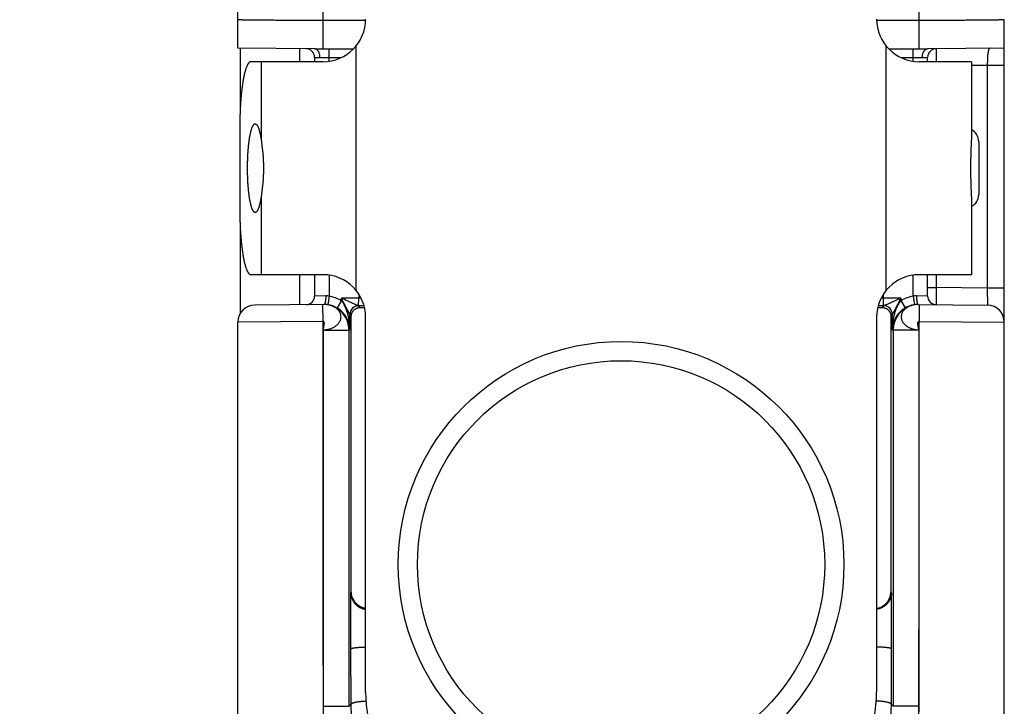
# Model space of a CAD drawing. Header units: inches. Extents: x 0 to 22, y 0 to 17.
# Tile 35 of 39: x 15.3 to 16.4, y 12.2 to 13. Entities that reach past the tile are written whole.
import ezdxf

# ---------------------------------------------------------------- set-up
doc = ezdxf.new("R2010")
doc.units = ezdxf.units.IN
doc.header["$LTSCALE"] = 1.21
doc.header["$MEASUREMENT"] = 0
doc.layers.get('0').update_dxf_attribs({"linetype": 'CONTINUOUS'})
doc.layers.add('DIMENSIONS', color=7, linetype='CONTINUOUS')
doc.styles.get("Standard").update_dxf_attribs({"font": 'txt', "width": 0.8})
doc.dimstyles.new('DIMSTYLE_1', dxfattribs={"dimtxt": 0.125, "dimasz": 0.18, "dimexe": 0.18, "dimexo": 0.0625, "dimgap": 0.09, "dimtad": 0, "dimtih": 1, "dimtoh": 1, "dimdec": 3, "dimzin": 4, "dimdsep": 46, "dimtxsty": 'STANDARD', "dimblk": '_FILLED', "dimblk1": '_FILLED', "dimblk2": '_FILLED', "dimcen": 0.09, "dimadec": 0, "dimazin": 0, "dimtp": 0.01, "dimtm": 0.01, "dimtfac": 1, "dimtdec": 3, "dimtofl": 0, "dimtmove": 0, "dimatfit": 3, "dimldrblk": '_FILLED', "dimfxl": 1, "dimtolj": 1, "dimtzin": 4, "dimarcsym": 0})

# ---------------------------------------------------------------- blocks, each defined once
blk = doc.blocks.new('_FILLED')
at = {"color": 0, "linetype": 'BYBLOCK'}
blk.add_solid([(0, 0), (-1, 0.1736), (-1, -0.1736)], dxfattribs=at)
blk = doc.blocks.new('*D7')
at = {"layer": 'DIMENSIONS', "color": 2, "linetype": 'CONTINUOUS'}
for p, q in [((15.5065, 14.7027), (14.667, 14.7027)), ((14.792, 14.7027), (14.792, 13.4363)), ((14.792, 11.9199), (14.792, 13.1863)), ((15.5795, 11.9199), (14.667, 11.9199))]:
    blk.add_line(p, q, dxfattribs=at)
at = {"layer": 'DIMENSIONS', "color": 2, "linetype": 'CONTINUOUS', "xscale": 0.18, "yscale": 0.18, "zscale": 0.18}
for p, rotation in [((14.792, 14.7027), 90), ((14.792, 11.9199), 270)]:
    blk.add_blockref('_FILLED', p, dxfattribs=dict(at, rotation=rotation))
at = {"layer": 'DIMENSIONS', "color": 2, "linetype": 'CONTINUOUS', "insert": (14.792, 13.3738), "char_height": 0.125, "width": 1.325, "attachment_point": 2, "line_spacing_factor": 0.9}
blk.add_mtext('2.783{\\Ftxt.shx;\\W1.000000;\\H0.125000; }[70.68]', dxfattribs=at)

msp = doc.modelspace()

# ---------------------------------------------------------------- linework, layer by layer
at = {"color": 7, "linetype": 'CONTINUOUS'}
for p, q in [((15.542, 12.9945), (15.542, 14.6757)), ((15.642, 12.9937), (15.642, 13.0536)), ((16.342, 12.9937), (16.342, 13.0536)), ((15.6919, 13.0271), (15.642, 13.0271)), ((16.342, 13.0271), (16.2921, 13.0271)), ((16.442, 13.0279), (16.4417, 13.0278)), ((16.442, 12.0198), (16.442, 13.0279)), ((15.6806, 12.9969), (15.6806, 12.7106)), ((16.3034, 12.7106), (16.3034, 12.9969)), ((15.632, 12.9937), (15.542, 12.9945)), ((15.5445, 12.9945), (15.5445, 12.917)), ((15.6145, 12.9939), (15.6145, 12.9787)), ((15.632, 12.9937), (15.6777, 12.9937)), ((15.649, 12.9793), (15.649, 12.9937)), ((16.3063, 12.9937), (16.352, 12.9937)), ((16.335, 12.9793), (16.335, 12.9937)), ((16.442, 12.9945), (16.352, 12.9937)), ((16.3619, 12.9938), (16.362, 12.9787)), ((15.642, 12.9787), (15.5573, 12.9787)), ((15.5693, 12.9787), (15.5693, 12.887)), ((15.632, 12.9838), (15.632, 12.9787)), ((15.632, 12.9838), (15.6383, 12.9837)), ((15.6383, 12.9837), (15.6637, 12.9837)), ((16.3203, 12.9837), (16.3457, 12.9837)), ((16.4034, 12.9787), (16.342, 12.9787)), ((16.3457, 12.9837), (16.352, 12.9838)), ((16.352, 12.9787), (16.352, 12.9838)), ((16.4034, 12.9787), (16.4034, 12.887)), ((16.422, 12.9744), (16.4034, 12.9742)), ((16.442, 12.9744), (16.422, 12.9744)), ((16.422, 12.9744), (16.422, 12.7131)), ((15.5443, 12.9037), (15.5443, 12.8037)), ((16.412, 12.885), (16.412, 12.8225)), ((15.5693, 12.8205), (15.5693, 12.7287)), ((16.4034, 12.8205), (16.4034, 12.7287)), ((15.5445, 12.7905), (15.5445, 12.6827)), ((15.642, 12.7287), (15.5573, 12.7287)), ((15.6145, 12.7287), (15.6145, 12.6936)), ((15.632, 12.7287), (15.632, 12.7037)), ((15.649, 12.7282), (15.649, 12.7034)), ((16.335, 12.7034), (16.335, 12.7282)), ((16.4034, 12.7287), (16.342, 12.7287)), ((16.352, 12.7037), (16.352, 12.7287)), ((16.362, 12.7287), (16.362, 12.7137)), ((16.352, 12.7137), (16.362, 12.7137)), ((16.362, 12.7137), (16.3619, 12.6937)), ((16.422, 12.7131), (16.362, 12.7137)), ((16.442, 12.7131), (16.422, 12.7131)), ((16.422, 12.7131), (16.4222, 12.6931)), ((15.6452, 12.7038), (15.632, 12.7037)), ((15.649, 12.7034), (15.6476, 12.6935)), ((15.6636, 12.6983), (15.6585, 12.6897)), ((15.6839, 12.7012), (15.6636, 12.7012)), ((15.6636, 12.6983), (15.6636, 12.7012)), ((15.6837, 12.6922), (15.6839, 12.7012)), ((15.6839, 12.7059), (15.6839, 12.7012)), ((15.6866, 12.7012), (15.6839, 12.7012)), ((16.3001, 12.7012), (16.2974, 12.7012)), ((16.3001, 12.7012), (16.3001, 12.7059)), ((16.3204, 12.7012), (16.3001, 12.7012)), ((16.3003, 12.6922), (16.3001, 12.7012)), ((16.3204, 12.7012), (16.3204, 12.6983)), ((16.3204, 12.6983), (16.3255, 12.6897)), ((16.335, 12.7034), (16.3364, 12.6935)), ((16.352, 12.7037), (16.3388, 12.7038)), ((15.6434, 12.6938), (15.5618, 12.6931)), ((15.642, 12.6738), (15.6418, 12.6938)), ((15.6436, 12.6942), (15.643, 12.6938)), ((15.6481, 12.6933), (15.6478, 12.6933)), ((15.6855, 12.6902), (15.6836, 12.6922)), ((16.3004, 12.6922), (16.2985, 12.6902)), ((16.336, 12.6933), (16.3358, 12.6933)), ((16.3364, 12.6934), (16.3359, 12.6933)), ((16.3407, 12.6938), (16.336, 12.6933)), ((16.3404, 12.6942), (16.341, 12.6938)), ((16.3407, 12.6938), (16.4222, 12.6931)), ((16.3422, 12.6938), (16.342, 12.6738)), ((15.642, 12.6738), (15.542, 12.6731)), ((15.542, 12.0199), (15.542, 12.6731)), ((15.6752, 12.6805), (15.6736, 12.6822)), ((15.6736, 12.6638), (15.6736, 12.6822)), ((15.6752, 12.3564), (15.6752, 12.6805)), ((15.692, 12.2387), (15.692, 12.6787)), ((16.292, 12.6787), (16.292, 12.2387)), ((16.3104, 12.6822), (16.3088, 12.6805)), ((16.3088, 12.6805), (16.3088, 12.3564)), ((16.3104, 12.6822), (16.3104, 12.6638)), ((16.342, 12.6738), (16.442, 12.6731)), ((15.6424, 12.2222), (15.6425, 12.6638)), ((15.6425, 12.6638), (15.6725, 12.6638)), ((15.6736, 12.6638), (15.6725, 12.6638)), ((15.6725, 12.2222), (15.6725, 12.6638)), ((16.3115, 12.6638), (16.3104, 12.6638)), ((16.3415, 12.6638), (16.3115, 12.6638)), ((16.3115, 12.6638), (16.3115, 12.2222)), ((16.3415, 12.6638), (16.3416, 12.2222)), ((15.6752, 12.3564), (15.6744, 12.3555)), ((15.6744, 12.3555), (15.6744, 12.2897)), ((16.3096, 12.3555), (16.3088, 12.3564)), ((16.3096, 12.2897), (16.3096, 12.3555)), ((15.6744, 12.2897), (15.6746, 12.2243)), ((16.3094, 12.2243), (16.3096, 12.2897)), ((15.6425, 12.2222), (15.6725, 12.2222)), ((15.6725, 12.2222), (15.6746, 12.2243)), ((16.3094, 12.2243), (16.3115, 12.2222)), ((16.3415, 12.2222), (16.3115, 12.2222))]:
    msp.add_line(p, q, dxfattribs=at)
for points in [[(15.6478, 12.6933), (15.6476, 12.6934), (15.6473, 12.6934), (15.6469, 12.6935), (15.6465, 12.6936), (15.6461, 12.6937), (15.6456, 12.6937), (15.6451, 12.6938), (15.6445, 12.6938), (15.644, 12.6938), (15.6434, 12.6938)], [(16.3407, 12.6938), (16.3401, 12.6938), (16.3395, 12.6938), (16.339, 12.6938), (16.3384, 12.6937), (16.338, 12.6937), (16.3375, 12.6936), (16.3371, 12.6935), (16.3367, 12.6934), (16.3364, 12.6934), (16.3361, 12.6933)]]:
    msp.add_lwpolyline(points, dxfattribs=at)
for radius in [0.2617, 0.2391]:
    msp.add_circle((15.992, 12.3887), radius, dxfattribs=at)
for centre, radius, start, end in [((15.569, 13.0279), 0.027, 177.9367, 179.9995), ((15.642, 13.0287), 0.05, 270, 360), ((16.342, 13.0287), 0.05, 180, 270), ((15.622, 12.9838), 0.01, 0, 89.5001), ((16.362, 12.9838), 0.01, 90.5, 179.9999), ((16.397, 12.885), 0.015, 0, 64.6065), ((16.397, 12.8225), 0.015, 295.3935, 360), ((15.642, 12.6787), 0.05, 0, 90), ((16.342, 12.6787), 0.05, 90, 180), ((15.622, 12.7037), 0.01, 270.5, 360), ((15.6432, 12.6638), 0.04, 59.4308, 81.7089), ((16.3408, 12.6638), 0.04, 98.2863, 120.5732), ((16.362, 12.7037), 0.01, 180, 269.5001), ((15.562, 12.6731), 0.02, 90.5, 180), ((15.6432, 12.6642), 0.0296, 89.8015, 90.502), ((15.6426, 12.6651), 0.0288, 79.3567, 88.483), ((15.6432, 12.6638), 0.03, 81.7131, 87.6653), ((15.6433, 12.6639), 0.0299, 80.5664, 81.7203), ((15.6425, 12.6639), 0.03, 78.9123, 79.913), ((15.6428, 12.6662), 0.0277, 78.8477, 79.3243), ((15.6432, 12.6638), 0.03, 59.4279, 80.566), ((15.6425, 12.6638), 0.03, 359.9965, 78.9084), ((15.6836, 12.6822), 0.01, 90.0209, 179.9791), ((15.684, 11.5405), 1.1517, 89.6938, 90.0224), ((16.3004, 11.4427), 1.2495, 89.9955, 90.2985), ((16.3004, 12.6822), 0.01, 0.0209, 89.9791), ((16.3004, 12.6822), 0.01, 0.0138, 89.8541), ((16.3415, 12.6638), 0.03, 101.5727, 180.0034), ((16.3408, 12.6638), 0.03, 99.5485, 120.5721), ((16.3415, 12.6639), 0.03, 100.3226, 101.5688), ((16.3408, 12.6639), 0.0299, 98.2806, 99.5486), ((16.3412, 12.6661), 0.0277, 100.879, 101.2741), ((16.3408, 12.6638), 0.03, 92.1985, 98.2904), ((16.3415, 12.664), 0.0298, 90.8987, 91.5462), ((16.422, 12.6731), 0.02, 0, 89.5), ((15.842, 12.2387), 0.15, 180, 270), ((16.142, 12.2387), 0.15, 270, 360)]:
    msp.add_arc(centre, radius, start, end, dxfattribs=at)
for centre, start_param, end_param in [((15.6952, 12.6905), -2.077118, -1.803026), ((16.2888, 12.6905), -1.338567, -1.064475)]:
    msp.add_ellipse(centre, major_axis=(0.02, 0), ratio=0.017455, start_param=start_param, end_param=end_param, dxfattribs=at)
for points, knots in [([(15.642, 13.0271), (15.6387, 13.0271), (15.6322, 13.0271), (15.6226, 13.0271), (15.6131, 13.0271), (15.6039, 13.0272), (15.595, 13.0272), (15.5866, 13.0272), (15.5788, 13.0273), (15.5726, 13.0273), (15.568, 13.0274), (15.5648, 13.0274), (15.5617, 13.0274), (15.5589, 13.0275), (15.5563, 13.0275), (15.5539, 13.0275), (15.5517, 13.0276), (15.5497, 13.0276), (15.5482, 13.0276), (15.5471, 13.0276), (15.5463, 13.0277), (15.5456, 13.0277), (15.545, 13.0277), (15.5445, 13.0277), (15.5439, 13.0277), (15.5435, 13.0278), (15.5431, 13.0278), (15.5428, 13.0278), (15.5425, 13.0278), (15.5423, 13.0278), (15.5422, 13.0279), (15.5421, 13.0279), (15.5421, 13.0279), (15.5421, 13.0279), (15.542, 13.0279), (15.542, 13.0279), (15.542, 13.0279), (15.542, 13.0279), (15.542, 13.0279)], [0, 0, 0, 0, 0.098016, 0.195086, 0.290276, 0.382669, 0.471374, 0.555536, 0.634345, 0.707044, 0.74088, 0.772931, 0.80312, 0.831374, 0.857626, 0.881812, 0.903874, 0.923759, 0.941419, 0.949402, 0.956813, 0.963648, 0.969904, 0.975575, 0.980659, 0.985154, 0.989056, 0.992363, 0.995074, 0.997187, 0.99802, 0.998704, 0.999239, 0.999452, 0.999628, 0.999769, 0.999875, 1, 1, 1, 1]), ([(16.4417, 13.0278), (16.4416, 13.0278), (16.4415, 13.0278), (16.4411, 13.0278), (16.4405, 13.0278), (16.4396, 13.0277), (16.4384, 13.0277), (16.4371, 13.0277), (16.4356, 13.0276), (16.4338, 13.0276), (16.4311, 13.0275), (16.4273, 13.0275), (16.4221, 13.0274), (16.4162, 13.0274), (16.4097, 13.0273), (16.4026, 13.0273), (16.3949, 13.0272), (16.3868, 13.0272), (16.3783, 13.0272), (16.3695, 13.0271), (16.3574, 13.0271), (16.3482, 13.0271), (16.342, 13.0271)], [0, 0, 0, 0, 0.002116, 0.004773, 0.011704, 0.02078, 0.031982, 0.045288, 0.060668, 0.078088, 0.097513, 0.142199, 0.19434, 0.253482, 0.319114, 0.390665, 0.467514, 0.548994, 0.634396, 0.722977, 0.813969, 1, 1, 1, 1]), ([(15.6383, 12.9837), (15.6383, 12.9844), (15.6382, 12.9857), (15.6379, 12.9876), (15.6373, 12.9893), (15.6366, 12.9906), (15.636, 12.9915), (15.6355, 12.9921), (15.635, 12.9926), (15.6344, 12.993), (15.6338, 12.9933), (15.6332, 12.9936), (15.6326, 12.9937), (15.6322, 12.9937), (15.632, 12.9937)], [0, 0, 0, 0, 0.150883, 0.298298, 0.439098, 0.570759, 0.632701, 0.691897, 0.748384, 0.802316, 0.853973, 0.903764, 0.952235, 1, 1, 1, 1]), ([(16.3457, 12.9837), (16.3457, 12.9839), (16.3457, 12.9842), (16.3458, 12.9847), (16.3458, 12.9852), (16.3459, 12.9857), (16.3459, 12.9862), (16.346, 12.9866), (16.3461, 12.9871), (16.3463, 12.9877), (16.3465, 12.9885), (16.3468, 12.9893), (16.3472, 12.9901), (16.3476, 12.9908), (16.348, 12.9915), (16.3485, 12.9921), (16.349, 12.9926), (16.3496, 12.993), (16.3502, 12.9933), (16.3508, 12.9936), (16.3514, 12.9937), (16.3518, 12.9937), (16.352, 12.9937)], [0, 0, 0, 0, 0.037942, 0.075875, 0.113698, 0.151328, 0.188719, 0.225842, 0.262657, 0.299107, 0.370681, 0.44023, 0.507468, 0.572154, 0.634135, 0.69334, 0.749816, 0.803711, 0.855307, 0.905157, 0.953348, 1, 1, 1, 1]), ([(16.4254, 12.9944), (16.4253, 12.9944), (16.4251, 12.9944), (16.4249, 12.9943), (16.4246, 12.9942), (16.4244, 12.994), (16.4242, 12.9938), (16.424, 12.9935), (16.4238, 12.9932), (16.4237, 12.9929), (16.4235, 12.9925), (16.4234, 12.9921), (16.4232, 12.9916), (16.4231, 12.9911), (16.423, 12.9905), (16.4228, 12.9897), (16.4227, 12.9885), (16.4225, 12.9871), (16.4224, 12.9855), (16.4223, 12.9838), (16.4222, 12.982), (16.4221, 12.9802), (16.4221, 12.9783), (16.422, 12.9763), (16.422, 12.975), (16.422, 12.9744)], [0, 0, 0, 0, 0.012985, 0.025595, 0.038227, 0.051323, 0.065296, 0.080473, 0.097094, 0.115326, 0.135276, 0.157008, 0.180551, 0.20591, 0.233067, 0.26199, 0.324942, 0.394295, 0.469457, 0.549745, 0.634406, 0.722631, 0.813564, 0.906326, 1, 1, 1, 1]), ([(15.5573, 12.9787), (15.5572, 12.9787), (15.557, 12.9787), (15.5567, 12.9787), (15.5564, 12.9785), (15.556, 12.9784), (15.5557, 12.9782), (15.5554, 12.9779), (15.5551, 12.9776), (15.5548, 12.9773), (15.5545, 12.9769), (15.5541, 12.9765), (15.5538, 12.976), (15.5535, 12.9755), (15.5532, 12.9749), (15.5529, 12.9743), (15.5526, 12.9737), (15.5522, 12.9728), (15.5517, 12.9715), (15.5512, 12.9698), (15.5506, 12.968), (15.5501, 12.9661), (15.5495, 12.9639), (15.549, 12.9617), (15.5486, 12.9593), (15.5481, 12.9567), (15.5477, 12.9541), (15.5471, 12.9503), (15.5464, 12.9453), (15.5458, 12.939), (15.5453, 12.9324), (15.5448, 12.9254), (15.5445, 12.9183), (15.5443, 12.9111), (15.5443, 12.9062), (15.5443, 12.9037)], [0, 0, 0, 0, 0.004107, 0.008293, 0.012632, 0.017189, 0.022021, 0.027176, 0.032691, 0.038598, 0.044919, 0.051673, 0.058876, 0.066536, 0.074663, 0.083262, 0.092337, 0.101889, 0.122428, 0.144873, 0.169202, 0.195381, 0.223368, 0.253112, 0.284554, 0.317632, 0.352274, 0.388406, 0.464818, 0.546186, 0.631768, 0.720778, 0.812392, 0.905755, 1, 1, 1, 1]), ([(15.5533, 12.8537), (15.5533, 12.8554), (15.5534, 12.8588), (15.5535, 12.8639), (15.5537, 12.8688), (15.554, 12.8736), (15.5544, 12.8782), (15.5548, 12.8825), (15.5553, 12.8866), (15.5558, 12.8898), (15.5563, 12.8922), (15.5566, 12.8939), (15.557, 12.8955), (15.5573, 12.8969), (15.5577, 12.8983), (15.5581, 12.8996), (15.5585, 12.9007), (15.5589, 12.9018), (15.5592, 12.9025), (15.5595, 12.9031), (15.5598, 12.9036), (15.5601, 12.9042), (15.5606, 12.9047), (15.561, 12.9052), (15.5614, 12.9055), (15.5617, 12.9056), (15.5619, 12.9057), (15.5621, 12.9057), (15.5623, 12.9057), (15.5624, 12.9057)], [0, 0, 0, 0, 0.094247, 0.187612, 0.279228, 0.36824, 0.453825, 0.535195, 0.611609, 0.682383, 0.715462, 0.746905, 0.77665, 0.804638, 0.830818, 0.855148, 0.877594, 0.898134, 0.91676, 0.92536, 0.933487, 0.948347, 0.961419, 0.972834, 0.98281, 0.987368, 0.991706, 0.995892, 1, 1, 1, 1]), ([(15.5624, 12.9057), (15.5624, 12.9057), (15.5626, 12.9057), (15.5629, 12.9057), (15.5631, 12.9056), (15.5634, 12.9054), (15.5636, 12.9053), (15.5638, 12.905), (15.5641, 12.9048), (15.5643, 12.9045), (15.5646, 12.9042), (15.5649, 12.9037), (15.5653, 12.9029), (15.5658, 12.9019), (15.5662, 12.9008), (15.5667, 12.8995), (15.5671, 12.8981), (15.5675, 12.8965), (15.5679, 12.8948), (15.5683, 12.893), (15.5686, 12.8911), (15.569, 12.8891), (15.5692, 12.8877), (15.5693, 12.887)], [0, 0, 0, 0, 0.011962, 0.024208, 0.037002, 0.050575, 0.06512, 0.080788, 0.097702, 0.115951, 0.135606, 0.15672, 0.203452, 0.256343, 0.315454, 0.380767, 0.452201, 0.529631, 0.612894, 0.701794, 0.796111, 0.895612, 1, 1, 1, 1]), ([(15.5693, 12.887), (15.5695, 12.8858), (15.5698, 12.8833), (15.5703, 12.8795), (15.5708, 12.8755), (15.5712, 12.8714), (15.5716, 12.8671), (15.5718, 12.8627), (15.572, 12.8582), (15.572, 12.8552), (15.572, 12.8537)], [0, 0, 0, 0, 0.108553, 0.223672, 0.344426, 0.469883, 0.599108, 0.731163, 0.865108, 1, 1, 1, 1]), ([(16.4034, 12.8205), (16.4034, 12.8217), (16.4034, 12.8242), (16.4033, 12.828), (16.4032, 12.832), (16.403, 12.8361), (16.4029, 12.8404), (16.4028, 12.8448), (16.4027, 12.8493), (16.4027, 12.8537), (16.4027, 12.8582), (16.4028, 12.8627), (16.4029, 12.8671), (16.403, 12.8714), (16.4032, 12.8755), (16.4033, 12.8795), (16.4034, 12.8833), (16.4034, 12.8858), (16.4034, 12.887)], [0, 0, 0, 0, 0.053963, 0.111278, 0.171509, 0.234204, 0.29889, 0.365083, 0.432287, 0.5, 0.567713, 0.634917, 0.70111, 0.765796, 0.828491, 0.888722, 0.946037, 1, 1, 1, 1]), ([(15.5624, 12.8017), (15.5623, 12.8017), (15.5621, 12.8018), (15.5619, 12.8018), (15.5617, 12.8019), (15.5614, 12.802), (15.561, 12.8023), (15.5606, 12.8028), (15.5601, 12.8033), (15.5598, 12.8039), (15.5595, 12.8044), (15.5592, 12.8049), (15.5589, 12.8057), (15.5585, 12.8068), (15.5581, 12.8079), (15.5577, 12.8092), (15.5573, 12.8105), (15.557, 12.812), (15.5566, 12.8136), (15.5563, 12.8152), (15.5558, 12.8176), (15.5553, 12.8209), (15.5548, 12.8249), (15.5544, 12.8293), (15.554, 12.8339), (15.5537, 12.8387), (15.5535, 12.8436), (15.5534, 12.8487), (15.5533, 12.852), (15.5533, 12.8537)], [0, 0, 0, 0, 0.004108, 0.008294, 0.012632, 0.01719, 0.027166, 0.038581, 0.051653, 0.066513, 0.07464, 0.08324, 0.101866, 0.122406, 0.144852, 0.169182, 0.195362, 0.22335, 0.253095, 0.284538, 0.317617, 0.388391, 0.464805, 0.546175, 0.63176, 0.720772, 0.812388, 0.905753, 1, 1, 1, 1]), ([(15.572, 12.8537), (15.572, 12.8522), (15.572, 12.8493), (15.5718, 12.8448), (15.5716, 12.8404), (15.5712, 12.8361), (15.5708, 12.832), (15.5703, 12.828), (15.5698, 12.8242), (15.5695, 12.8217), (15.5693, 12.8205)], [0, 0, 0, 0, 0.134892, 0.268837, 0.400892, 0.530117, 0.655574, 0.776328, 0.891447, 1, 1, 1, 1]), ([(15.5693, 12.8205), (15.5692, 12.8198), (15.569, 12.8184), (15.5686, 12.8164), (15.5683, 12.8144), (15.5679, 12.8126), (15.5675, 12.811), (15.5671, 12.8094), (15.5667, 12.808), (15.5662, 12.8067), (15.5658, 12.8056), (15.5653, 12.8046), (15.5649, 12.8038), (15.5646, 12.8033), (15.5643, 12.803), (15.5641, 12.8027), (15.5638, 12.8024), (15.5636, 12.8022), (15.5634, 12.8021), (15.5631, 12.8019), (15.5629, 12.8018), (15.5626, 12.8018), (15.5624, 12.8017), (15.5624, 12.8017)], [0, 0, 0, 0, 0.104388, 0.203889, 0.298206, 0.387106, 0.470369, 0.547799, 0.619233, 0.684546, 0.743657, 0.796548, 0.84328, 0.864394, 0.884049, 0.902298, 0.919212, 0.93488, 0.949425, 0.962998, 0.975792, 0.988038, 1, 1, 1, 1]), ([(15.5443, 12.8037), (15.5443, 12.8013), (15.5443, 12.7964), (15.5445, 12.7892), (15.5448, 12.782), (15.5453, 12.7751), (15.5458, 12.7685), (15.5464, 12.7622), (15.5471, 12.7572), (15.5477, 12.7534), (15.5481, 12.7507), (15.5486, 12.7482), (15.549, 12.7458), (15.5495, 12.7435), (15.5501, 12.7414), (15.5506, 12.7395), (15.5512, 12.7376), (15.5517, 12.736), (15.5522, 12.7347), (15.5526, 12.7338), (15.5529, 12.7331), (15.5532, 12.7325), (15.5535, 12.732), (15.5538, 12.7315), (15.5541, 12.731), (15.5545, 12.7306), (15.5548, 12.7302), (15.5551, 12.7299), (15.5554, 12.7296), (15.5557, 12.7293), (15.556, 12.7291), (15.5564, 12.7289), (15.5567, 12.7288), (15.557, 12.7288), (15.5572, 12.7287), (15.5573, 12.7287)], [0, 0, 0, 0, 0.094245, 0.187608, 0.279222, 0.368232, 0.453814, 0.535182, 0.611594, 0.647726, 0.682368, 0.715446, 0.746888, 0.776632, 0.804619, 0.830798, 0.855127, 0.877572, 0.898111, 0.907663, 0.916738, 0.925337, 0.933464, 0.941124, 0.948327, 0.955081, 0.961402, 0.967309, 0.972824, 0.977979, 0.982811, 0.987368, 0.991707, 0.995893, 1, 1, 1, 1]), ([(15.6452, 12.7038), (15.6452, 12.7033), (15.6452, 12.7022), (15.6451, 12.7007), (15.645, 12.6992), (15.6448, 12.698), (15.6446, 12.6971), (15.6445, 12.6966), (15.6444, 12.696), (15.6442, 12.6955), (15.6441, 12.6951), (15.6439, 12.6947), (15.6438, 12.6944), (15.6436, 12.6943), (15.6436, 12.6942)], [0, 0, 0, 0, 0.164405, 0.324597, 0.476571, 0.616558, 0.680995, 0.741219, 0.7969, 0.847759, 0.89358, 0.934221, 0.969652, 1, 1, 1, 1]), ([(15.649, 12.7034), (15.6484, 12.7036), (15.6471, 12.7038), (15.6458, 12.7038), (15.6452, 12.7038)], [0, 0, 0, 0, 0.503266, 1, 1, 1, 1]), ([(15.6837, 12.6922), (15.6837, 12.6922), (15.6836, 12.6922), (15.6835, 12.6922), (15.6834, 12.6922), (15.6833, 12.6922), (15.6833, 12.6923), (15.6832, 12.6923), (15.6831, 12.6923), (15.6829, 12.6924), (15.6827, 12.6925), (15.6825, 12.6926), (15.6823, 12.6926), (15.682, 12.6928), (15.6817, 12.6929), (15.6812, 12.6931), (15.6807, 12.6933), (15.6799, 12.6937), (15.6788, 12.6942), (15.6775, 12.6948), (15.6762, 12.6954), (15.6749, 12.696), (15.6735, 12.6966), (15.6716, 12.6975), (15.6693, 12.6986), (15.6664, 12.6999), (15.6645, 12.7007), (15.6636, 12.7012)], [0, 0, 0, 0, 0.008348, 0.012241, 0.015882, 0.019268, 0.022544, 0.025888, 0.029469, 0.037803, 0.047504, 0.058111, 0.069377, 0.081282, 0.093811, 0.120468, 0.148736, 0.178239, 0.240031, 0.304513, 0.370818, 0.438447, 0.507054, 0.576387, 0.716572, 0.858005, 1, 1, 1, 1]), ([(15.6736, 12.6822), (15.6736, 12.6822), (15.6736, 12.6822), (15.6735, 12.6822), (15.6735, 12.6822), (15.6735, 12.6823), (15.6734, 12.6824), (15.6733, 12.6825), (15.6733, 12.6826), (15.6732, 12.6828), (15.6731, 12.683), (15.6729, 12.6832), (15.6727, 12.6835), (15.6726, 12.6839), (15.6724, 12.6842), (15.6721, 12.6846), (15.6719, 12.6852), (15.6715, 12.6858), (15.6712, 12.6864), (15.6709, 12.687), (15.6705, 12.6878), (15.67, 12.6887), (15.6696, 12.6895), (15.6691, 12.6904), (15.6685, 12.6915), (15.6678, 12.6929), (15.6671, 12.6943), (15.6662, 12.6961), (15.665, 12.6984), (15.6641, 12.7002), (15.6636, 12.7012)], [0, 0, 0, 0, 0.000875, 0.002118, 0.003743, 0.005751, 0.010867, 0.017302, 0.024906, 0.033633, 0.043435, 0.054189, 0.077992, 0.090807, 0.104097, 0.131946, 0.161319, 0.191908, 0.223427, 0.255705, 0.288613, 0.355962, 0.390254, 0.424868, 0.494903, 0.565793, 0.637327, 0.709344, 0.854345, 1, 1, 1, 1]), ([(15.6736, 12.6638), (15.6736, 12.6653), (15.6735, 12.6683), (15.6731, 12.672), (15.6727, 12.675), (15.6724, 12.6772), (15.6719, 12.6794), (15.6714, 12.6816), (15.6708, 12.6838), (15.6701, 12.686), (15.6693, 12.6882), (15.6685, 12.6903), (15.6675, 12.6924), (15.6663, 12.6944), (15.6651, 12.6964), (15.6641, 12.6977), (15.6636, 12.6983)], [0, 0, 0, 0, 0.122541, 0.245298, 0.30682, 0.368469, 0.430274, 0.492268, 0.554487, 0.616974, 0.679777, 0.742946, 0.806536, 0.870591, 0.935115, 1, 1, 1, 1]), ([(16.3204, 12.7012), (16.3195, 12.7007), (16.3176, 12.6999), (16.3147, 12.6986), (16.3124, 12.6975), (16.3105, 12.6966), (16.3092, 12.696), (16.3078, 12.6954), (16.3065, 12.6948), (16.3052, 12.6942), (16.3041, 12.6937), (16.3033, 12.6933), (16.3028, 12.6931), (16.3023, 12.6929), (16.302, 12.6928), (16.3017, 12.6926), (16.3015, 12.6926), (16.3013, 12.6925), (16.3011, 12.6924), (16.3009, 12.6923), (16.3008, 12.6923), (16.3008, 12.6923), (16.3007, 12.6922), (16.3006, 12.6922), (16.3005, 12.6922), (16.3004, 12.6922), (16.3003, 12.6922), (16.3003, 12.6922)], [0, 0, 0, 0, 0.141995, 0.283428, 0.423613, 0.492946, 0.561553, 0.629181, 0.695488, 0.759968, 0.821763, 0.851263, 0.879528, 0.906189, 0.918721, 0.930629, 0.941895, 0.952496, 0.962191, 0.970524, 0.974106, 0.977451, 0.980728, 0.984113, 0.987755, 0.991648, 1, 1, 1, 1]), ([(16.3204, 12.7012), (16.3199, 12.7002), (16.319, 12.6984), (16.3178, 12.6961), (16.3169, 12.6943), (16.3162, 12.6929), (16.3155, 12.6915), (16.3148, 12.6902), (16.3141, 12.6889), (16.3135, 12.6878), (16.3131, 12.687), (16.3128, 12.6864), (16.3125, 12.6858), (16.3122, 12.6852), (16.3119, 12.6846), (16.3116, 12.6842), (16.3114, 12.6839), (16.3113, 12.6835), (16.3111, 12.6832), (16.3109, 12.683), (16.3108, 12.6828), (16.3107, 12.6826), (16.3107, 12.6825), (16.3106, 12.6824), (16.3105, 12.6823), (16.3105, 12.6822), (16.3105, 12.6822), (16.3105, 12.6822), (16.3104, 12.6822), (16.3104, 12.6822)], [0, 0, 0, 0, 0.145656, 0.290657, 0.362674, 0.434208, 0.505099, 0.575134, 0.644038, 0.711392, 0.744302, 0.776575, 0.808088, 0.838684, 0.868066, 0.895908, 0.909189, 0.921996, 0.9458, 0.956568, 0.966385, 0.975118, 0.982717, 0.989135, 0.994239, 0.996248, 0.997876, 0.999124, 1, 1, 1, 1]), ([(16.3204, 12.6983), (16.3199, 12.6977), (16.3189, 12.6964), (16.3177, 12.6944), (16.3165, 12.6924), (16.3155, 12.6903), (16.3147, 12.6882), (16.3139, 12.686), (16.3132, 12.6838), (16.3126, 12.6816), (16.3121, 12.6794), (16.3116, 12.6772), (16.3113, 12.675), (16.3109, 12.672), (16.3105, 12.6683), (16.3104, 12.6653), (16.3104, 12.6638)], [0, 0, 0, 0, 0.064885, 0.129409, 0.193464, 0.257054, 0.320223, 0.383026, 0.445513, 0.507732, 0.569726, 0.631531, 0.69318, 0.754702, 0.877459, 1, 1, 1, 1]), ([(16.3388, 12.7038), (16.3382, 12.7038), (16.3369, 12.7038), (16.3356, 12.7036), (16.335, 12.7034)], [0, 0, 0, 0, 0.496735, 1, 1, 1, 1]), ([(16.3388, 12.7038), (16.3388, 12.7033), (16.3389, 12.7022), (16.3389, 12.7007), (16.3391, 12.6992), (16.3392, 12.698), (16.3394, 12.6971), (16.3395, 12.6966), (16.3396, 12.696), (16.3398, 12.6955), (16.3399, 12.6951), (16.3401, 12.6947), (16.3402, 12.6944), (16.3404, 12.6943), (16.3404, 12.6942)], [0, 0, 0, 0, 0.164401, 0.324591, 0.476563, 0.61655, 0.680987, 0.741211, 0.796893, 0.847753, 0.893575, 0.934217, 0.96965, 1, 1, 1, 1]), ([(15.6425, 12.6638), (15.6431, 12.6639), (15.6441, 12.664), (15.6453, 12.6641), (15.6465, 12.6643), (15.648, 12.6646), (15.6498, 12.6651), (15.6515, 12.6656), (15.6531, 12.6663), (15.6546, 12.6671), (15.6561, 12.6679), (15.6574, 12.6689), (15.6586, 12.6699), (15.6597, 12.671), (15.6606, 12.6722), (15.6614, 12.6734), (15.6621, 12.6747), (15.6626, 12.6759), (15.6629, 12.6773), (15.6631, 12.6786), (15.6631, 12.6799), (15.6629, 12.6812), (15.6626, 12.6825), (15.6621, 12.6838), (15.6615, 12.685), (15.6607, 12.6862), (15.6598, 12.6873), (15.6587, 12.6884), (15.6575, 12.6894), (15.6562, 12.6903), (15.6547, 12.6911), (15.6532, 12.6918), (15.651, 12.6926), (15.6493, 12.6931), (15.6481, 12.6933)], [0, 0, 0, 0, 0.036998, 0.055457, 0.073861, 0.110435, 0.146593, 0.182208, 0.217165, 0.251366, 0.28473, 0.317203, 0.348737, 0.379311, 0.408944, 0.437697, 0.46566, 0.492932, 0.519647, 0.54599, 0.572172, 0.598399, 0.624847, 0.651676, 0.67906, 0.707181, 0.736148, 0.766009, 0.796775, 0.828481, 0.861191, 0.894822, 0.92925, 1, 1, 1, 1]), ([(15.6736, 12.6638), (15.6736, 12.665), (15.6734, 12.6673), (15.6727, 12.6707), (15.6717, 12.6742), (15.6701, 12.6776), (15.6681, 12.6809), (15.666, 12.6835), (15.664, 12.6856), (15.6623, 12.687), (15.6605, 12.6884), (15.6592, 12.6893), (15.6585, 12.6897)], [0, 0, 0, 0, 0.110123, 0.221651, 0.335858, 0.454185, 0.578291, 0.710035, 0.779336, 0.850997, 0.924791, 1, 1, 1, 1]), ([(15.6835, 12.6922), (15.6829, 12.6922), (15.6816, 12.692), (15.6797, 12.6915), (15.678, 12.6905), (15.6765, 12.6893), (15.6752, 12.6878), (15.6743, 12.686), (15.6737, 12.6841), (15.6736, 12.6828), (15.6736, 12.6822)], [0, 0, 0, 0, 0.124843, 0.249727, 0.374669, 0.499668, 0.624718, 0.749804, 0.874903, 1, 1, 1, 1]), ([(15.6752, 12.6805), (15.6753, 12.6811), (15.6754, 12.6822), (15.6758, 12.6835), (15.6763, 12.6846), (15.6767, 12.6854), (15.6772, 12.6861), (15.6778, 12.6868), (15.6785, 12.6875), (15.6792, 12.6881), (15.6801, 12.6887), (15.681, 12.6892), (15.682, 12.6896), (15.6831, 12.69), (15.6843, 12.6902), (15.6851, 12.6902), (15.6855, 12.6902)], [0, 0, 0, 0, 0.10652, 0.214907, 0.270305, 0.32673, 0.384391, 0.443507, 0.504323, 0.567092, 0.632089, 0.699604, 0.769921, 0.843301, 0.919963, 1, 1, 1, 1]), ([(15.6836, 12.6922), (15.6836, 12.6922), (15.6836, 12.6922), (15.6836, 12.6922), (15.6836, 12.6922), (15.6835, 12.6922)], [0, 0, 0, 0, 0.160445, 0.377915, 1, 1, 1, 1]), ([(16.2985, 12.6902), (16.2989, 12.6902), (16.2997, 12.6902), (16.3009, 12.69), (16.302, 12.6896), (16.303, 12.6892), (16.304, 12.6887), (16.3048, 12.6881), (16.3056, 12.6875), (16.3062, 12.6868), (16.3068, 12.6861), (16.3073, 12.6854), (16.3078, 12.6846), (16.3082, 12.6835), (16.3086, 12.6822), (16.3088, 12.6811), (16.3088, 12.6805)], [0, 0, 0, 0, 0.080037, 0.156699, 0.230079, 0.300396, 0.367911, 0.432908, 0.495677, 0.556493, 0.615609, 0.67327, 0.729695, 0.785093, 0.89348, 1, 1, 1, 1]), ([(16.3005, 12.6922), (16.3005, 12.6922), (16.3004, 12.6922), (16.3004, 12.6922), (16.3004, 12.6922), (16.3004, 12.6922)], [0, 0, 0, 0, 0.62071, 0.840145, 1, 1, 1, 1]), ([(16.3255, 12.6897), (16.3248, 12.6893), (16.3235, 12.6884), (16.3217, 12.687), (16.32, 12.6856), (16.318, 12.6835), (16.3159, 12.6809), (16.3139, 12.6776), (16.3123, 12.6742), (16.3113, 12.6707), (16.3106, 12.6673), (16.3104, 12.665), (16.3104, 12.6638)], [0, 0, 0, 0, 0.075209, 0.149003, 0.220664, 0.289965, 0.421709, 0.545815, 0.664142, 0.778349, 0.889877, 1, 1, 1, 1]), ([(16.3358, 12.6933), (16.3346, 12.693), (16.3329, 12.6926), (16.3308, 12.6918), (16.3292, 12.691), (16.3278, 12.6902), (16.3265, 12.6893), (16.3253, 12.6883), (16.3242, 12.6873), (16.3233, 12.6862), (16.3225, 12.685), (16.3219, 12.6838), (16.3214, 12.6825), (16.3211, 12.6812), (16.3209, 12.6799), (16.3209, 12.6786), (16.3211, 12.6772), (16.3214, 12.6759), (16.3219, 12.6746), (16.3226, 12.6734), (16.3234, 12.6722), (16.3243, 12.671), (16.3252, 12.6701), (16.326, 12.6694), (16.3266, 12.6689), (16.3273, 12.6684), (16.3282, 12.6678), (16.3294, 12.6671), (16.3307, 12.6664), (16.3317, 12.666), (16.3325, 12.6657), (16.3334, 12.6653), (16.3345, 12.665), (16.336, 12.6646), (16.3378, 12.6642), (16.3396, 12.6639), (16.3409, 12.6639), (16.3415, 12.6638)], [0, 0, 0, 0, 0.070877, 0.105293, 0.138876, 0.171516, 0.203171, 0.2339, 0.263736, 0.29269, 0.320802, 0.348178, 0.375004, 0.401444, 0.427664, 0.453843, 0.480189, 0.506916, 0.534205, 0.562186, 0.59096, 0.620612, 0.651201, 0.666858, 0.682755, 0.698885, 0.715242, 0.748612, 0.782818, 0.800212, 0.817785, 0.835522, 0.85341, 0.889571, 0.926146, 0.963003, 1, 1, 1, 1]), ([(15.6425, 12.6638), (15.6425, 12.6641), (15.6425, 12.6645), (15.6426, 12.6653), (15.6427, 12.6661), (15.6428, 12.6669), (15.6429, 12.6677), (15.6431, 12.6685), (15.6433, 12.6693), (15.6434, 12.6701), (15.6435, 12.6709), (15.6435, 12.6715), (15.6435, 12.6719), (15.6435, 12.6722), (15.6435, 12.6725), (15.6434, 12.6728), (15.6433, 12.673), (15.6432, 12.6732), (15.6431, 12.6734), (15.6429, 12.6736), (15.6428, 12.6737), (15.6425, 12.6738), (15.6423, 12.6738), (15.6421, 12.6738), (15.642, 12.6738)], [0, 0, 0, 0, 0.062513, 0.130505, 0.202919, 0.278466, 0.355731, 0.433232, 0.50947, 0.582965, 0.652302, 0.716206, 0.745798, 0.773691, 0.799844, 0.824279, 0.847106, 0.868553, 0.889006, 0.909023, 0.929322, 0.950717, 0.974025, 1, 1, 1, 1]), ([(15.6424, 12.2222), (15.6424, 12.2316), (15.6424, 12.2505), (15.6423, 12.2787), (15.6422, 12.3069), (15.6421, 12.3304), (15.6421, 12.3492), (15.642, 12.3634), (15.642, 12.3775), (15.642, 12.3963), (15.6419, 12.4198), (15.642, 12.448), (15.642, 12.4763), (15.642, 12.4998), (15.642, 12.5186), (15.642, 12.5374), (15.642, 12.5609), (15.642, 12.5892), (15.642, 12.6268), (15.642, 12.655), (15.642, 12.6738)], [0, 0, 0, 0, 0.0625, 0.125, 0.1875, 0.25, 0.28125, 0.3125, 0.34375, 0.375, 0.4375, 0.5, 0.5625, 0.625, 0.65625, 0.6875, 0.75, 0.8125, 0.875, 1, 1, 1, 1]), ([(15.6736, 12.6822), (15.6736, 12.6822), (15.6736, 12.6822), (15.6736, 12.6822), (15.6736, 12.6822)], [0, 0, 0, 0, 0.415639, 1, 1, 1, 1]), ([(16.3104, 12.6822), (16.3104, 12.6822), (16.3104, 12.6822), (16.3104, 12.6822), (16.3104, 12.6822)], [0, 0, 0, 0, 0.5844, 1, 1, 1, 1]), ([(16.3415, 12.6638), (16.3415, 12.6641), (16.3415, 12.6645), (16.3414, 12.6653), (16.3413, 12.6661), (16.3412, 12.6669), (16.341, 12.6677), (16.3409, 12.6685), (16.3407, 12.6693), (16.3406, 12.6701), (16.3405, 12.6709), (16.3405, 12.6715), (16.3405, 12.6719), (16.3405, 12.6722), (16.3405, 12.6725), (16.3406, 12.6728), (16.3407, 12.673), (16.3408, 12.6732), (16.3409, 12.6734), (16.3411, 12.6736), (16.3413, 12.6737), (16.3415, 12.6738), (16.3417, 12.6738), (16.3419, 12.6738), (16.342, 12.6738)], [0, 0, 0, 0, 0.062527, 0.130598, 0.203081, 0.27865, 0.355877, 0.433284, 0.509384, 0.582715, 0.651889, 0.715657, 0.745203, 0.773069, 0.799218, 0.823675, 0.846553, 0.86808, 0.888636, 0.908769, 0.929181, 0.950667, 0.974027, 1, 1, 1, 1]), ([(16.3416, 12.2222), (16.3416, 12.2316), (16.3416, 12.2505), (16.3417, 12.2787), (16.3418, 12.3069), (16.3419, 12.3304), (16.3419, 12.3492), (16.342, 12.3634), (16.342, 12.3775), (16.342, 12.3963), (16.3421, 12.4198), (16.3421, 12.448), (16.342, 12.4763), (16.342, 12.4998), (16.342, 12.5186), (16.342, 12.5374), (16.342, 12.5609), (16.342, 12.5892), (16.342, 12.6268), (16.342, 12.655), (16.342, 12.6738)], [0, 0, 0, 0, 0.0625, 0.125, 0.1875, 0.25, 0.28125, 0.3125, 0.34375, 0.375, 0.4375, 0.5, 0.5625, 0.625, 0.65625, 0.6875, 0.75, 0.8125, 0.875, 1, 1, 1, 1]), ([(15.6744, 12.3555), (15.6744, 12.355), (15.6744, 12.354), (15.6746, 12.3524), (15.675, 12.3509), (15.6755, 12.3494), (15.676, 12.3479), (15.6768, 12.3464), (15.6776, 12.345), (15.6786, 12.3436), (15.6798, 12.3423), (15.6811, 12.341), (15.6826, 12.3398), (15.6842, 12.3388), (15.6856, 12.338), (15.6869, 12.3374), (15.6878, 12.3371), (15.6888, 12.3367), (15.6899, 12.3364), (15.6909, 12.3362), (15.6916, 12.3361), (15.692, 12.3361)], [0, 0, 0, 0, 0.05409, 0.108445, 0.163222, 0.218608, 0.274793, 0.331971, 0.390344, 0.450125, 0.511535, 0.574793, 0.640108, 0.707652, 0.77753, 0.813353, 0.849737, 0.886651, 0.924053, 0.961861, 1, 1, 1, 1]), ([(15.692, 12.3371), (15.6913, 12.3372), (15.69, 12.3375), (15.688, 12.3382), (15.6862, 12.339), (15.6845, 12.3399), (15.683, 12.341), (15.6816, 12.3422), (15.6804, 12.3434), (15.679, 12.3452), (15.6775, 12.3475), (15.6762, 12.3504), (15.6755, 12.3534), (15.6753, 12.3554), (15.6752, 12.3564)], [0, 0, 0, 0, 0.075825, 0.149837, 0.221692, 0.291256, 0.358553, 0.423704, 0.486887, 0.548307, 0.666595, 0.780317, 0.890983, 1, 1, 1, 1]), ([(16.292, 12.3371), (16.2927, 12.3372), (16.294, 12.3375), (16.296, 12.3382), (16.2978, 12.339), (16.2995, 12.3399), (16.301, 12.341), (16.3024, 12.3422), (16.3036, 12.3434), (16.305, 12.3452), (16.3065, 12.3475), (16.3078, 12.3504), (16.3086, 12.3534), (16.3088, 12.3554), (16.3088, 12.3564)], [0, 0, 0, 0, 0.075825, 0.149837, 0.221692, 0.291256, 0.358553, 0.423704, 0.486887, 0.548307, 0.666595, 0.780317, 0.890983, 1, 1, 1, 1]), ([(16.3096, 12.3555), (16.3096, 12.355), (16.3096, 12.354), (16.3094, 12.3524), (16.309, 12.3509), (16.3086, 12.3494), (16.308, 12.3479), (16.3072, 12.3464), (16.3064, 12.345), (16.3054, 12.3436), (16.3042, 12.3423), (16.3029, 12.341), (16.3015, 12.3398), (16.2998, 12.3388), (16.2981, 12.3378), (16.2962, 12.337), (16.2941, 12.3364), (16.2927, 12.3361), (16.292, 12.3361)], [0, 0, 0, 0, 0.054094, 0.108452, 0.163233, 0.218623, 0.274812, 0.331994, 0.390371, 0.450156, 0.51157, 0.574833, 0.640152, 0.707701, 0.777583, 0.849775, 0.924066, 1, 1, 1, 1]), ([(15.6744, 12.2897), (15.6744, 12.2897), (15.6744, 12.2898), (15.6744, 12.2898), (15.6745, 12.2899), (15.6746, 12.29), (15.6748, 12.2901), (15.675, 12.2901), (15.6752, 12.2902), (15.6755, 12.2903), (15.6758, 12.2904), (15.6761, 12.2905), (15.6766, 12.2906), (15.6774, 12.2907), (15.6784, 12.2909), (15.6796, 12.291), (15.6808, 12.2912), (15.6822, 12.2913), (15.6836, 12.2914), (15.6858, 12.2915), (15.688, 12.2916), (15.6902, 12.2917), (15.6914, 12.2917), (15.692, 12.2917)], [0, 0, 0, 0, 0.005508, 0.008659, 0.012159, 0.020371, 0.03039, 0.042329, 0.056248, 0.072166, 0.090088, 0.110002, 0.131885, 0.181434, 0.238424, 0.302454, 0.373054, 0.449689, 0.53177, 0.618656, 0.804059, 0.901099, 1, 1, 1, 1]), ([(16.3096, 12.2897), (16.3096, 12.2897), (16.3096, 12.2898), (16.3096, 12.2898), (16.3095, 12.2899), (16.3094, 12.29), (16.3093, 12.2901), (16.3091, 12.2901), (16.3088, 12.2902), (16.3086, 12.2903), (16.3082, 12.2904), (16.3079, 12.2905), (16.3074, 12.2906), (16.3066, 12.2907), (16.3056, 12.2909), (16.3045, 12.291), (16.3032, 12.2912), (16.3018, 12.2913), (16.3004, 12.2914), (16.2983, 12.2915), (16.296, 12.2916), (16.2938, 12.2917), (16.2926, 12.2917), (16.292, 12.2917)], [0, 0, 0, 0, 0.005508, 0.008659, 0.012159, 0.020371, 0.03039, 0.042329, 0.056248, 0.072166, 0.090088, 0.110002, 0.131885, 0.181434, 0.238424, 0.302454, 0.373054, 0.449689, 0.53177, 0.618656, 0.804059, 0.901099, 1, 1, 1, 1]), ([(15.642, 12.02), (15.642, 12.0284), (15.642, 12.0411), (15.642, 12.0579), (15.642, 12.0706), (15.642, 12.0811), (15.642, 12.0895), (15.642, 12.098), (15.642, 12.1085), (15.642, 12.1211), (15.6419, 12.1338), (15.642, 12.1443), (15.642, 12.1527), (15.642, 12.159), (15.6421, 12.1654), (15.6421, 12.1738), (15.6422, 12.1843), (15.6423, 12.197), (15.6424, 12.2096), (15.6424, 12.218), (15.6424, 12.2222)], [0, 0, 0, 0, 0.125, 0.1875, 0.25, 0.3125, 0.34375, 0.375, 0.4375, 0.5, 0.5625, 0.625, 0.65625, 0.6875, 0.71875, 0.75, 0.8125, 0.875, 0.9375, 1, 1, 1, 1]), ([(15.8425, 12.0223), (15.8392, 12.0223), (15.8327, 12.0224), (15.8229, 12.0231), (15.8131, 12.0243), (15.8035, 12.026), (15.7939, 12.0282), (15.7844, 12.0308), (15.7751, 12.0339), (15.7659, 12.0374), (15.757, 12.0414), (15.7482, 12.0458), (15.7396, 12.0506), (15.7313, 12.0559), (15.7233, 12.0615), (15.7156, 12.0676), (15.7081, 12.074), (15.6987, 12.083), (15.6899, 12.0927), (15.6818, 12.1031), (15.6762, 12.1111), (15.6709, 12.1194), (15.6661, 12.1279), (15.6616, 12.1367), (15.6577, 12.1457), (15.6541, 12.1548), (15.6516, 12.1626), (15.6497, 12.1689), (15.6485, 12.1736), (15.6474, 12.1784), (15.6463, 12.1832), (15.6456, 12.1872), (15.6451, 12.1905), (15.6447, 12.1929), (15.6443, 12.1953), (15.644, 12.1978), (15.6437, 12.2002), (15.6435, 12.2026), (15.6433, 12.2051), (15.6431, 12.2071), (15.643, 12.2087), (15.6429, 12.2104), (15.6427, 12.2124), (15.6426, 12.2149), (15.6424, 12.2181), (15.6424, 12.2206), (15.6424, 12.2222)], [0, 0, 0, 0, 0.031249, 0.0625, 0.09375, 0.125, 0.15625, 0.187501, 0.218751, 0.250001, 0.281251, 0.312501, 0.343751, 0.375001, 0.406251, 0.437501, 0.468751, 0.500002, 0.562483, 0.593733, 0.624983, 0.656233, 0.687483, 0.718733, 0.749983, 0.781233, 0.812484, 0.82811, 0.843736, 0.859361, 0.874988, 0.890616, 0.89843, 0.906243, 0.914055, 0.921867, 0.929678, 0.93749, 0.945303, 0.953118, 0.957025, 0.960933, 0.968749, 0.976564, 0.984377, 1, 1, 1, 1]), ([(15.6746, 12.2243), (15.6746, 12.2244), (15.6746, 12.2245), (15.6747, 12.2247), (15.6748, 12.2249), (15.675, 12.2251), (15.6752, 12.2252), (15.6754, 12.2254), (15.6757, 12.2256), (15.676, 12.2258), (15.6764, 12.2259), (15.6769, 12.2262), (15.6777, 12.2264), (15.6787, 12.2267), (15.6798, 12.227), (15.6811, 12.2273), (15.6825, 12.2275), (15.684, 12.2277), (15.6855, 12.2279), (15.6872, 12.2281), (15.6895, 12.2283), (15.6912, 12.2283), (15.6924, 12.2284)], [0, 0, 0, 0, 0.009981, 0.020573, 0.032129, 0.044919, 0.059133, 0.074901, 0.092308, 0.111403, 0.132214, 0.154748, 0.204944, 0.261825, 0.325089, 0.394338, 0.469095, 0.548825, 0.632936, 0.720795, 0.811731, 1, 1, 1, 1]), ([(15.6746, 12.2243), (15.6746, 12.2216), (15.6748, 12.2161), (15.6754, 12.2078), (15.6764, 12.1996), (15.6783, 12.1887), (15.6817, 12.1753), (15.6864, 12.1623), (15.6909, 12.1522), (15.6947, 12.1448), (15.6988, 12.1376), (15.7032, 12.1306), (15.708, 12.1238), (15.7148, 12.115), (15.7242, 12.1047), (15.7345, 12.0954), (15.7433, 12.0885), (15.7501, 12.0837), (15.7572, 12.0792), (15.7645, 12.0751), (15.7719, 12.0713), (15.7822, 12.0668), (15.7953, 12.062), (15.8089, 12.0586), (15.82, 12.0567), (15.8283, 12.0556), (15.8367, 12.055), (15.8423, 12.0549), (15.8451, 12.0549)], [0, 0, 0, 0, 0.030986, 0.061978, 0.092973, 0.123977, 0.185999, 0.24808, 0.279156, 0.310253, 0.341371, 0.372512, 0.403677, 0.434866, 0.497303, 0.559844, 0.591162, 0.622505, 0.653872, 0.685262, 0.716673, 0.748105, 0.811002, 0.873957, 0.905459, 0.936969, 0.968484, 1, 1, 1, 1]), ([(16.1389, 12.0549), (16.1417, 12.0549), (16.1473, 12.055), (16.1557, 12.0556), (16.164, 12.0567), (16.1751, 12.0586), (16.1887, 12.062), (16.2019, 12.0668), (16.2121, 12.0713), (16.2196, 12.0751), (16.2268, 12.0792), (16.2339, 12.0837), (16.2407, 12.0885), (16.2495, 12.0954), (16.2598, 12.1047), (16.2692, 12.115), (16.276, 12.1238), (16.2808, 12.1306), (16.2853, 12.1376), (16.2894, 12.1448), (16.2931, 12.1522), (16.2976, 12.1623), (16.3023, 12.1753), (16.3057, 12.1887), (16.3076, 12.1996), (16.3086, 12.2078), (16.3092, 12.2161), (16.3094, 12.2216), (16.3094, 12.2243)], [0, 0, 0, 0, 0.031516, 0.063031, 0.094541, 0.126043, 0.188998, 0.251895, 0.283327, 0.314738, 0.346128, 0.377495, 0.408838, 0.440156, 0.502697, 0.565134, 0.596323, 0.627488, 0.658629, 0.689747, 0.720844, 0.75192, 0.814001, 0.876023, 0.907027, 0.938022, 0.969014, 1, 1, 1, 1]), ([(16.3416, 12.2222), (16.3416, 12.2206), (16.3416, 12.2181), (16.3414, 12.2149), (16.3413, 12.2124), (16.3411, 12.2104), (16.341, 12.2087), (16.3409, 12.2071), (16.3407, 12.2051), (16.3405, 12.2026), (16.3403, 12.2002), (16.34, 12.1978), (16.3397, 12.1953), (16.3393, 12.1929), (16.339, 12.1905), (16.3384, 12.1872), (16.3377, 12.1832), (16.3366, 12.1784), (16.3355, 12.1736), (16.3343, 12.1689), (16.3324, 12.1626), (16.3299, 12.1548), (16.3263, 12.1457), (16.3224, 12.1367), (16.3179, 12.1279), (16.3131, 12.1194), (16.3079, 12.1111), (16.3022, 12.1031), (16.2941, 12.0927), (16.2853, 12.083), (16.2759, 12.074), (16.2684, 12.0676), (16.2607, 12.0615), (16.2527, 12.0559), (16.2444, 12.0506), (16.2358, 12.0458), (16.2271, 12.0414), (16.2181, 12.0374), (16.2089, 12.0339), (16.1996, 12.0308), (16.1901, 12.0282), (16.1805, 12.026), (16.1709, 12.0243), (16.1611, 12.0231), (16.1513, 12.0224), (16.1448, 12.0223), (16.1415, 12.0223)], [0, 0, 0, 0, 0.015623, 0.023436, 0.031251, 0.039067, 0.042975, 0.046882, 0.054697, 0.06251, 0.070322, 0.078133, 0.085945, 0.093757, 0.10157, 0.109384, 0.125012, 0.140639, 0.156264, 0.17189, 0.187516, 0.218767, 0.250017, 0.281267, 0.312517, 0.343767, 0.375017, 0.406267, 0.437517, 0.499998, 0.531249, 0.562499, 0.593749, 0.624999, 0.656249, 0.687499, 0.718749, 0.749999, 0.781249, 0.812499, 0.84375, 0.875, 0.90625, 0.9375, 0.968751, 1, 1, 1, 1]), ([(16.3094, 12.2243), (16.3094, 12.2244), (16.3094, 12.2245), (16.3093, 12.2247), (16.3092, 12.2249), (16.309, 12.2251), (16.3088, 12.2252), (16.3086, 12.2254), (16.3083, 12.2256), (16.308, 12.2258), (16.3076, 12.2259), (16.3071, 12.2262), (16.3063, 12.2264), (16.3053, 12.2267), (16.3042, 12.227), (16.3029, 12.2273), (16.3015, 12.2275), (16.3, 12.2277), (16.2985, 12.2279), (16.2968, 12.2281), (16.2946, 12.2283), (16.2928, 12.2283), (16.2916, 12.2284)], [0, 0, 0, 0, 0.009981, 0.020573, 0.032129, 0.044919, 0.059133, 0.074901, 0.092308, 0.111403, 0.132214, 0.154748, 0.204944, 0.261825, 0.325089, 0.394338, 0.469095, 0.548825, 0.632936, 0.720795, 0.811731, 1, 1, 1, 1]), ([(16.342, 12.02), (16.342, 12.0284), (16.342, 12.0411), (16.342, 12.0579), (16.342, 12.0706), (16.342, 12.0811), (16.342, 12.0895), (16.342, 12.098), (16.342, 12.1085), (16.3421, 12.1211), (16.3421, 12.1338), (16.342, 12.1443), (16.342, 12.1527), (16.342, 12.159), (16.3419, 12.1654), (16.3419, 12.1738), (16.3418, 12.1843), (16.3417, 12.197), (16.3416, 12.2096), (16.3416, 12.218), (16.3416, 12.2222)], [0, 0, 0, 0, 0.125, 0.1875, 0.25, 0.3125, 0.34375, 0.375, 0.4375, 0.5, 0.5625, 0.625, 0.65625, 0.6875, 0.71875, 0.75, 0.8125, 0.875, 0.9375, 1, 1, 1, 1])]:
    msp.add_open_spline(points, degree=3, knots=knots, dxfattribs=at)
msp.add_open_spline([(16.442, 13.0279), (16.442, 13.0279), (16.442, 13.0279), (16.442, 13.028)], degree=3, dxfattribs=at)

# ---------------------------------------------------------------- dimensions: what is measured, and where the dimension line sits
at = {"layer": 'DIMENSIONS', "color": 2, "linetype": 'CONTINUOUS'}
dim = msp.add_linear_dim(base=(14.792, 14.7027), p1=(15.5795, 11.9199), p2=(15.5065, 14.7027), angle=90, dimstyle='DIMSTYLE_1', dxfattribs=at)
dim.commit()
dim.dimension.update_dxf_attribs({"geometry": '*D7', "text_midpoint": (14.642, 13.3113), "dimtype": 160})

doc.saveas('drawing.dxf')
